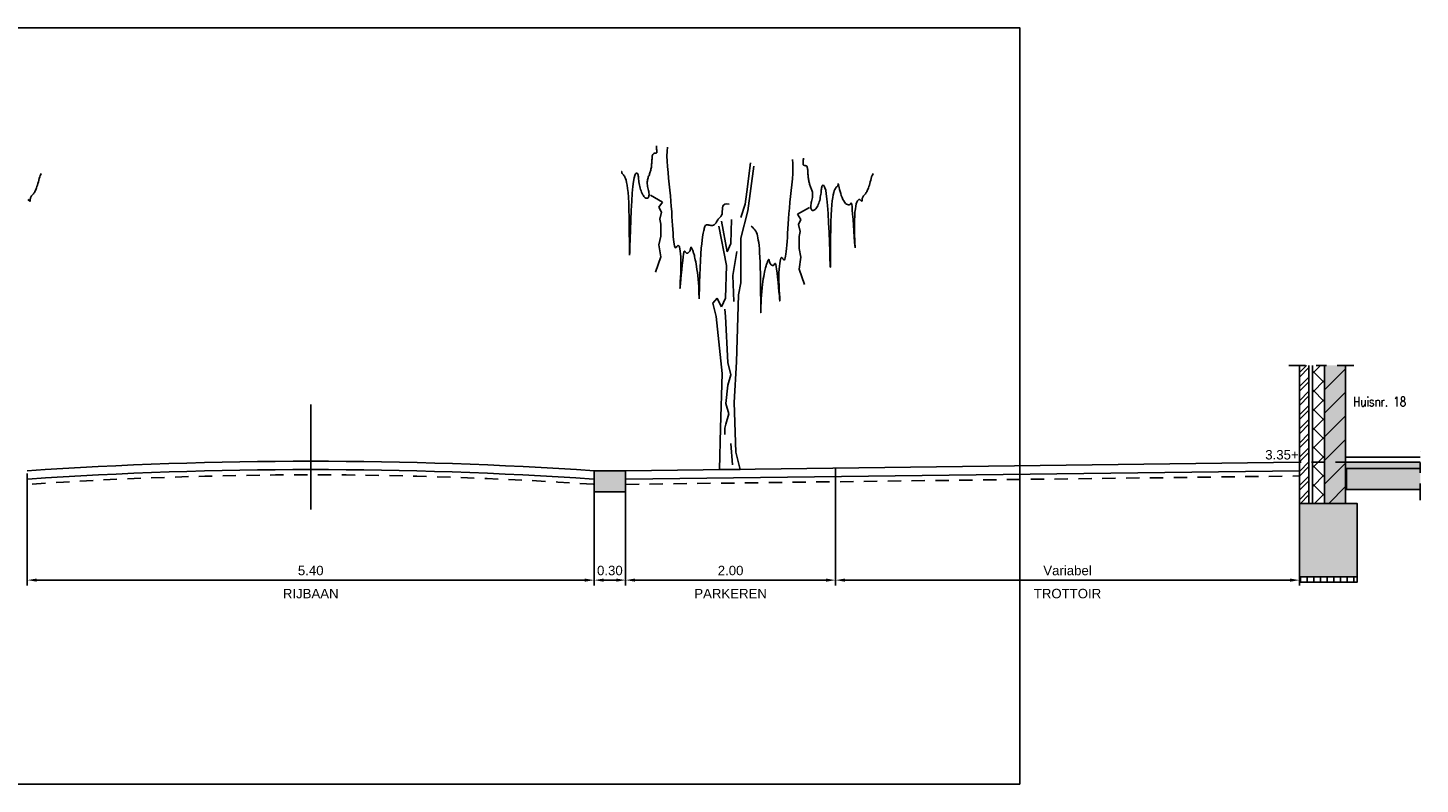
# Model space of a CAD drawing. Header units: metres. Extents: x 140889 to 142041, y 457117 to 459235.
# Tile 36 of 38: x 141902 to 141915, y 457273 to 457280. Entities that reach past the tile are written whole.
import ezdxf
from ezdxf.enums import TextEntityAlignment as Align

# ---------------------------------------------------------------- set-up
doc = ezdxf.new("R2010")
doc.units = ezdxf.units.M
doc.linetypes.add('CENTER', pattern=[50.8, 31.75, -6.35, 6.35, -6.35])
doc.linetypes.add('DASHED', pattern=[19.05, 12.7, -6.35])
doc.layers.get('0').update_dxf_attribs({"color": 251, "linetype": 'CONTINUOUS'})
doc.layers.get('DEFPOINTS').update_dxf_attribs({"color": 251, "linetype": 'CONTINUOUS'})
for name, color, linetype in [('1-ONTWERP-NIEUW', 142, 'CONTINUOUS'), ('1.4-MAATVOERING_TEKST-18', 251, 'CONTINUOUS'), ('7-DWARSPROF', 251, 'CENTER')]:
    doc.layers.add(name, color=color, linetype=linetype)
doc.styles.add('18_100', font='romans.shx', dxfattribs={"width": 0.8, "height": 0.18})
doc.styles.add('TXT_Copier', font='arial.ttf')
doc.dimstyles.new('18DIM200', dxfattribs={"dimscale": 0.2, "dimtxt": 1.8, "dimasz": 1.8, "dimexe": 1, "dimexo": 0.5, "dimgap": 0.9, "dimtad": 1, "dimzin": 0, "dimdsep": 46, "dimtxsty": 'TXT_Copier', "dimcen": 0, "dimclrd": 1, "dimclre": 253, "dimclrt": 7, "dimadec": 0, "dimazin": 0, "dimtfac": 1, "dimtofl": 0, "dimtmove": 0, "dimatfit": 3, "dimfxl": 1, "dimtolj": 1, "dimtzin": 0, "dimarcsym": 0})

# ---------------------------------------------------------------- blocks, each defined once
blk = doc.blocks.new('*D18')
at = {"layer": '1.4-MAATVOERING_TEKST-18', "color": 253, "lineweight": -2, "transparency": 16777216}
for p, q in [((141901.929, 457276.051), (141901.929, 457274.984)), ((141907.329, 457276.051), (141907.329, 457274.984))]:
    blk.add_line(p, q, dxfattribs=at)
at = {"layer": '1.4-MAATVOERING_TEKST-18', "color": 252, "lineweight": -2, "transparency": 16777216}
blk.add_line((141902.019, 457275.034), (141907.239, 457275.034), dxfattribs=at)
at = {"layer": '1.4-MAATVOERING_TEKST-18', "color": 252, "transparency": 16777216}
for points in [[(141902.019, 457275.049), (141902.019, 457275.019), (141901.929, 457275.034)], [(141907.239, 457275.049), (141907.239, 457275.019), (141907.329, 457275.034)]]:
    blk.add_solid(points, dxfattribs=at)
at = {"layer": 'DEFPOINTS', "color": 0, "transparency": 16777216}
for p in [(141901.929, 457276.076), (141907.329, 457276.076), (141907.329, 457275.034)]:
    blk.add_point(p, dxfattribs=at)
at = {"layer": '1.4-MAATVOERING_TEKST-18', "color": 252, "transparency": 16777216, "insert": (141904.629, 457275.125), "char_height": 0.09, "attachment_point": 5, "style": 'TXT_Copier'}
blk.add_mtext('\\A1;5.40', dxfattribs=at)
blk = doc.blocks.new('*D19')
at = {"layer": '1.4-MAATVOERING_TEKST-18', "color": 253, "lineweight": -2, "transparency": 16777216}
for p, q in [((141907.629, 457276.051), (141907.629, 457274.984)), ((141909.629, 457276.076), (141909.629, 457274.984))]:
    blk.add_line(p, q, dxfattribs=at)
at = {"layer": '1.4-MAATVOERING_TEKST-18', "color": 252, "lineweight": -2, "transparency": 16777216}
blk.add_line((141907.719, 457275.034), (141909.539, 457275.034), dxfattribs=at)
at = {"layer": '1.4-MAATVOERING_TEKST-18', "color": 252, "transparency": 16777216}
for points in [[(141907.719, 457275.049), (141907.719, 457275.019), (141907.629, 457275.034)], [(141909.539, 457275.049), (141909.539, 457275.019), (141909.629, 457275.034)]]:
    blk.add_solid(points, dxfattribs=at)
at = {"layer": 'DEFPOINTS', "color": 0, "transparency": 16777216}
for p in [(141909.629, 457276.101), (141907.629, 457276.076), (141909.629, 457275.034)]:
    blk.add_point(p, dxfattribs=at)
at = {"layer": '1.4-MAATVOERING_TEKST-18', "color": 252, "transparency": 16777216, "insert": (141908.629, 457275.125), "char_height": 0.09, "attachment_point": 5, "style": 'TXT_Copier'}
blk.add_mtext('\\A1;2.00', dxfattribs=at)
blk = doc.blocks.new('*D20')
at = {"layer": '1.4-MAATVOERING_TEKST-18', "color": 253, "lineweight": -2, "transparency": 16777216}
for p, q in [((141914.049, 457276.131), (141914.049, 457274.984)), ((141909.629, 457276.076), (141909.629, 457274.984))]:
    blk.add_line(p, q, dxfattribs=at)
at = {"layer": '1.4-MAATVOERING_TEKST-18', "color": 252, "lineweight": -2, "transparency": 16777216}
blk.add_line((141909.719, 457275.034), (141913.959, 457275.034), dxfattribs=at)
at = {"layer": '1.4-MAATVOERING_TEKST-18', "color": 252, "transparency": 16777216}
for points in [[(141909.719, 457275.049), (141909.719, 457275.019), (141909.629, 457275.034)], [(141913.959, 457275.049), (141913.959, 457275.019), (141914.049, 457275.034)]]:
    blk.add_solid(points, dxfattribs=at)
at = {"layer": 'DEFPOINTS', "color": 0, "transparency": 16777216}
for p in [(141909.629, 457276.101), (141914.049, 457276.156), (141914.049, 457275.034)]:
    blk.add_point(p, dxfattribs=at)
at = {"layer": '1.4-MAATVOERING_TEKST-18', "color": 252, "transparency": 16777216, "insert": (141911.839, 457275.125), "char_height": 0.09, "attachment_point": 5, "style": 'TXT_Copier'}
blk.add_mtext('\\A1;Variabel', dxfattribs=at)
blk = doc.blocks.new('*D22')
at = {"layer": '1.4-MAATVOERING_TEKST-18', "color": 253, "lineweight": -2, "transparency": 16777216}
for p, q in [((141907.329, 457276.051), (141907.329, 457274.984)), ((141907.629, 457276.051), (141907.629, 457274.984))]:
    blk.add_line(p, q, dxfattribs=at)
at = {"layer": '1.4-MAATVOERING_TEKST-18', "color": 252, "lineweight": -2, "transparency": 16777216}
blk.add_line((141907.419, 457275.034), (141907.539, 457275.034), dxfattribs=at)
at = {"layer": '1.4-MAATVOERING_TEKST-18', "color": 252, "transparency": 16777216}
for points in [[(141907.419, 457275.049), (141907.419, 457275.019), (141907.329, 457275.034)], [(141907.539, 457275.049), (141907.539, 457275.019), (141907.629, 457275.034)]]:
    blk.add_solid(points, dxfattribs=at)
at = {"layer": 'DEFPOINTS', "color": 0, "transparency": 16777216}
for p in [(141907.329, 457276.076), (141907.629, 457276.076), (141907.629, 457275.034)]:
    blk.add_point(p, dxfattribs=at)
at = {"layer": '1.4-MAATVOERING_TEKST-18', "color": 252, "transparency": 16777216, "insert": (141907.479, 457275.125), "char_height": 0.09, "attachment_point": 5, "style": 'TXT_Copier'}
blk.add_mtext('\\A1;0.30', dxfattribs=at)

msp = doc.modelspace()

# ---------------------------------------------------------------- hatches: boundary and pattern name
h = msp.add_hatch()
h.set_pattern_fill('ANSI32', color=251, scale=0.01, style=0)
h.set_pattern_definition([(45, (1066.23261, 2222.65161), (-0.067351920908, 0.067351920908), []), (45, (1066.27751, 2222.65161), (-0.067351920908, 0.067351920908), [])])
h.paths.add_polyline_path([(141914.139, 457277.079), (141914.049, 457277.079), (141914.049, 457275.764), (141914.139, 457275.764)])
h = msp.add_hatch()
h.set_pattern_fill('ANSI37', color=251, scale=0.04, angle=90, style=0)
h.set_pattern_definition([(135, (1066.23261, 2222.65161), (-0.08980256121, -0.08980256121), []), (225, (1066.23261, 2222.65161), (0.08980256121, -0.08980256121), [])])
h.paths.add_polyline_path([(141914.288, 457277.079), (141914.173, 457277.079), (141914.173, 457275.764), (141914.288, 457275.764)])
for points in [[(141914.488, 457277.079), (141914.288, 457277.079), (141914.288, 457275.764), (141914.488, 457275.764)], [(141914.598, 457275.764), (141914.048, 457275.764), (141914.048, 457275.064), (141914.598, 457275.064)]]:
    msp.add_hatch(color=254).paths.add_polyline_path(points)
h = msp.add_hatch()
h.set_pattern_fill('ANSI31', color=251, scale=0.05, style=0)
h.set_pattern_definition([(45, (1066.23261, 2222.65161), (-0.112253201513, 0.112253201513), [])])
h.paths.add_polyline_path([(141914.488, 457277.079), (141914.288, 457277.079), (141914.288, 457275.764), (141914.488, 457275.764)])
h = msp.add_hatch(color=254)
h.paths.add_polyline_path([(141915.199, 457276.156), (141914.488, 457276.156), (141914.488, 457276.096), (141915.199, 457276.096)])
h.paths.add_polyline_path([(141915.199, 457276.096), (141914.498, 457276.096), (141914.498, 457275.896), (141915.199, 457275.896)])
h = msp.add_hatch()
h.set_pattern_fill('ANSI31', color=251, scale=0.02, angle=45, style=0)
h.set_pattern_definition([(90, (1066.23261, 2222.65161), (-0.0635, 7e-18), [])])
h.paths.add_polyline_path([(141914.598, 457275.014), (141914.598, 457275.064), (141914.048, 457275.064), (141914.048, 457275.014)])
at = {"layer": '1-ONTWERP-NIEUW', "ltscale": 0.25}
msp.add_hatch(color=254, dxfattribs=at).paths.add_polyline_path([(141907.329, 457275.876), (141907.629, 457275.876), (141907.629, 457276.076), (141907.329, 457276.076)])

# ---------------------------------------------------------------- linework, layer by layer
at = {"linetype": 'CENTER', "ltscale": 0.005}
for p, q in [((141913.949, 457277.079), (141914.588, 457277.079)), ((141915.199, 457275.796), (141915.199, 457276.256))]:
    msp.add_line(p, q, dxfattribs=at)
at = {"color": 251}
for p, q in [((141914.049, 457277.079), (141914.049, 457275.764)), ((141914.139, 457277.079), (141914.139, 457275.764)), ((141914.173, 457277.079), (141914.173, 457275.764)), ((141914.288, 457277.079), (141914.288, 457275.764)), ((141914.488, 457277.079), (141914.488, 457275.764)), ((141914.488, 457276.206), (141915.199, 457276.206)), ((141914.488, 457276.156), (141915.199, 457276.156)), ((141914.488, 457276.096), (141915.199, 457276.096))]:
    msp.add_line(p, q, dxfattribs=at)
at = {"color": 251, "linetype": 'DASHED', "ltscale": 0.01}
msp.add_line((141915.199, 457276.156), (141914.049, 457276.156), dxfattribs=at)
at = {"color": 251}
msp.add_lwpolyline([(141914.498, 457276.096), (141914.498, 457275.896), (141915.199, 457275.896)], dxfattribs=at)
for points in [[(141914.048, 457275.064), (141914.598, 457275.064), (141914.598, 457275.764), (141914.048, 457275.764)], [(141914.048, 457275.064), (141914.598, 457275.064), (141914.598, 457275.014), (141914.048, 457275.014)]]:
    msp.add_lwpolyline(points, close=True, dxfattribs=at)
at = {"layer": '1-ONTWERP-NIEUW', "color": 251, "ltscale": 0.25}
for p, q in [((141907.922, 457279.169), (141907.922, 457279.161)), ((141907.922, 457279.161), (141907.923, 457279.149)), ((141907.923, 457279.149), (141907.924, 457279.138)), ((141907.924, 457279.138), (141907.925, 457279.128)), ((141908.024, 457279.118), (141908.028, 457279.157)), ((141907.877, 457278.996), (141907.876, 457278.986)), ((141907.878, 457279.006), (141907.877, 457278.996)), ((141907.879, 457279.017), (141907.878, 457279.006)), ((141907.88, 457279.027), (141907.879, 457279.017)), ((141907.881, 457279.047), (141907.88, 457279.037)), ((141907.88, 457279.037), (141907.88, 457279.027)), ((141907.882, 457279.065), (141907.881, 457279.056)), ((141907.881, 457279.056), (141907.881, 457279.047)), ((141907.883, 457279.074), (141907.882, 457279.065)), ((141907.885, 457279.081), (141907.883, 457279.074)), ((141907.887, 457279.087), (141907.885, 457279.081)), ((141907.891, 457279.092), (141907.887, 457279.087)), ((141907.895, 457279.095), (141907.891, 457279.092)), ((141907.899, 457279.097), (141907.895, 457279.095)), ((141907.904, 457279.099), (141907.899, 457279.097)), ((141907.909, 457279.1), (141907.904, 457279.099)), ((141907.914, 457279.1), (141907.909, 457279.1)), ((141907.918, 457279.101), (141907.914, 457279.1)), ((141907.922, 457279.103), (141907.918, 457279.101)), ((141907.925, 457279.105), (141907.922, 457279.103)), ((141907.925, 457279.128), (141907.926, 457279.121)), ((141907.926, 457279.109), (141907.925, 457279.105)), ((141907.926, 457279.121), (141907.926, 457279.114)), ((141907.926, 457279.114), (141907.926, 457279.109)), ((141908.022, 457279.073), (141908.024, 457279.118)), ((141908.024, 457279.024), (141908.022, 457279.073)), ((141908.028, 457278.972), (141908.024, 457279.024)), ((141908.818, 457279.008), (141908.785, 457278.731)), ((141909.32, 457279.012), (141909.319, 457279.004)), ((141909.319, 457279.004), (141909.319, 457278.997)), ((141909.319, 457278.997), (141909.319, 457278.992)), ((141909.321, 457279.021), (141909.32, 457279.012)), ((141909.322, 457279.032), (141909.321, 457279.021)), ((141909.323, 457279.044), (141909.322, 457279.032)), ((141909.323, 457279.052), (141909.323, 457279.044)), ((141907.591, 457278.926), (141907.59, 457278.926)), ((141907.592, 457278.925), (141907.591, 457278.926)), ((141907.592, 457278.921), (141907.592, 457278.925)), ((141907.593, 457278.916), (141907.592, 457278.921)), ((141907.594, 457278.912), (141907.593, 457278.916)), ((141907.596, 457278.907), (141907.594, 457278.912)), ((141907.598, 457278.903), (141907.596, 457278.907)), ((141907.601, 457278.9), (141907.598, 457278.903)), ((141907.605, 457278.897), (141907.601, 457278.9)), ((141907.609, 457278.893), (141907.605, 457278.897)), ((141907.613, 457278.888), (141907.609, 457278.893)), ((141907.618, 457278.88), (141907.613, 457278.888)), ((141907.623, 457278.871), (141907.618, 457278.88)), ((141907.628, 457278.858), (141907.623, 457278.871)), ((141907.711, 457278.864), (141907.704, 457278.83)), ((141907.717, 457278.888), (141907.711, 457278.864)), ((141907.724, 457278.903), (141907.717, 457278.888)), ((141907.73, 457278.91), (141907.724, 457278.903)), ((141907.735, 457278.912), (141907.73, 457278.91)), ((141907.74, 457278.91), (141907.735, 457278.912)), ((141907.743, 457278.906), (141907.74, 457278.91)), ((141907.746, 457278.9), (141907.743, 457278.906)), ((141907.748, 457278.893), (141907.746, 457278.9)), ((141907.75, 457278.885), (141907.748, 457278.893)), ((141907.751, 457278.875), (141907.75, 457278.885)), ((141907.752, 457278.864), (141907.751, 457278.875)), ((141907.753, 457278.852), (141907.752, 457278.864)), ((141907.845, 457278.872), (141907.843, 457278.864)), ((141907.848, 457278.88), (141907.845, 457278.872)), ((141907.852, 457278.888), (141907.848, 457278.88)), ((141907.855, 457278.896), (141907.852, 457278.888)), ((141907.857, 457278.905), (141907.855, 457278.896)), ((141907.86, 457278.913), (141907.857, 457278.905)), ((141907.863, 457278.921), (141907.86, 457278.913)), ((141907.866, 457278.93), (141907.863, 457278.921)), ((141907.868, 457278.939), (141907.866, 457278.93)), ((141907.87, 457278.948), (141907.868, 457278.939)), ((141907.872, 457278.957), (141907.87, 457278.948)), ((141907.874, 457278.967), (141907.872, 457278.957)), ((141907.875, 457278.976), (141907.874, 457278.967)), ((141907.876, 457278.986), (141907.875, 457278.976)), ((141908.033, 457278.917), (141908.028, 457278.972)), ((141908.039, 457278.861), (141908.033, 457278.917)), ((141908.794, 457278.551), (141908.851, 457278.975)), ((141909.319, 457278.992), (141909.321, 457278.989)), ((141909.321, 457278.989), (141909.323, 457278.986)), ((141909.323, 457278.986), (141909.327, 457278.985)), ((141909.327, 457278.985), (141909.331, 457278.984)), ((141909.331, 457278.984), (141909.336, 457278.983)), ((141909.336, 457278.983), (141909.341, 457278.982)), ((141909.341, 457278.982), (141909.346, 457278.981)), ((141909.346, 457278.981), (141909.351, 457278.979)), ((141909.351, 457278.979), (141909.355, 457278.975)), ((141909.355, 457278.975), (141909.358, 457278.97)), ((141909.358, 457278.97), (141909.36, 457278.964)), ((141909.36, 457278.964), (141909.362, 457278.957)), ((141909.362, 457278.957), (141909.363, 457278.949)), ((141909.363, 457278.949), (141909.364, 457278.94)), ((141909.364, 457278.94), (141909.365, 457278.93)), ((141909.365, 457278.93), (141909.365, 457278.92)), ((141909.365, 457278.92), (141909.366, 457278.91)), ((141909.366, 457278.91), (141909.366, 457278.9)), ((141909.366, 457278.9), (141909.367, 457278.89)), ((141909.367, 457278.89), (141909.368, 457278.88)), ((141909.368, 457278.88), (141909.369, 457278.87)), ((141909.369, 457278.87), (141909.37, 457278.86)), ((141909.968, 457278.859), (141909.973, 457278.874)), ((141909.973, 457278.874), (141909.978, 457278.887)), ((141909.978, 457278.887), (141909.983, 457278.898)), ((141909.983, 457278.898), (141909.988, 457278.907)), ((141907.633, 457278.842), (141907.628, 457278.858)), ((141907.638, 457278.822), (141907.633, 457278.842)), ((141907.643, 457278.796), (141907.638, 457278.822)), ((141907.648, 457278.764), (141907.643, 457278.796)), ((141907.652, 457278.726), (141907.648, 457278.764)), ((141907.698, 457278.782), (141907.692, 457278.72)), ((141907.704, 457278.83), (141907.698, 457278.782)), ((141907.755, 457278.839), (141907.753, 457278.852)), ((141907.756, 457278.826), (141907.755, 457278.839)), ((141907.758, 457278.811), (141907.756, 457278.826)), ((141907.761, 457278.797), (141907.758, 457278.811)), ((141907.764, 457278.782), (141907.761, 457278.797)), ((141907.767, 457278.768), (141907.764, 457278.782)), ((141907.771, 457278.754), (141907.767, 457278.768)), ((141907.776, 457278.74), (141907.771, 457278.754)), ((141907.78, 457278.728), (141907.776, 457278.74)), ((141907.835, 457278.828), (141907.834, 457278.817)), ((141907.834, 457278.817), (141907.835, 457278.807)), ((141907.836, 457278.837), (141907.835, 457278.828)), ((141907.835, 457278.807), (141907.836, 457278.795)), ((141907.838, 457278.846), (141907.836, 457278.837)), ((141907.836, 457278.795), (141907.839, 457278.783)), ((141907.84, 457278.855), (141907.838, 457278.846)), ((141907.839, 457278.783), (141907.841, 457278.77)), ((141907.843, 457278.864), (141907.84, 457278.855)), ((141907.841, 457278.77), (141907.844, 457278.758)), ((141907.844, 457278.758), (141907.847, 457278.746)), ((141907.847, 457278.746), (141907.85, 457278.734)), ((141907.85, 457278.734), (141907.851, 457278.722)), ((141908.045, 457278.805), (141908.039, 457278.861)), ((141908.051, 457278.749), (141908.045, 457278.805)), ((141908.056, 457278.695), (141908.051, 457278.749)), ((141909.37, 457278.86), (141909.372, 457278.85)), ((141909.372, 457278.85), (141909.373, 457278.84)), ((141909.373, 457278.84), (141909.375, 457278.831)), ((141909.375, 457278.831), (141909.377, 457278.822)), ((141909.377, 457278.822), (141909.38, 457278.813)), ((141909.38, 457278.813), (141909.382, 457278.805)), ((141909.382, 457278.805), (141909.385, 457278.796)), ((141909.385, 457278.796), (141909.388, 457278.788)), ((141909.388, 457278.788), (141909.391, 457278.78)), ((141909.391, 457278.78), (141909.394, 457278.771)), ((141909.394, 457278.771), (141909.397, 457278.763)), ((141909.397, 457278.763), (141909.4, 457278.755)), ((141909.4, 457278.755), (141909.403, 457278.747)), ((141909.403, 457278.747), (141909.406, 457278.738)), ((141909.406, 457278.738), (141909.408, 457278.73)), ((141909.491, 457278.722), (141909.492, 457278.735)), ((141909.492, 457278.735), (141909.493, 457278.747)), ((141909.493, 457278.747), (141909.494, 457278.758)), ((141909.494, 457278.758), (141909.496, 457278.768)), ((141909.496, 457278.768), (141909.497, 457278.776)), ((141909.497, 457278.776), (141909.499, 457278.784)), ((141909.499, 457278.784), (141909.502, 457278.789)), ((141909.502, 457278.789), (141909.506, 457278.793)), ((141909.506, 457278.793), (141909.51, 457278.795)), ((141909.51, 457278.795), (141909.516, 457278.793)), ((141909.516, 457278.793), (141909.522, 457278.786)), ((141909.522, 457278.786), (141909.528, 457278.771)), ((141909.528, 457278.771), (141909.535, 457278.748)), ((141909.535, 457278.748), (141909.541, 457278.713)), ((141909.612, 457278.725), (141909.617, 457278.741)), ((141909.617, 457278.741), (141909.622, 457278.754)), ((141909.622, 457278.754), (141909.627, 457278.764)), ((141909.627, 457278.764), (141909.632, 457278.771)), ((141909.632, 457278.771), (141909.636, 457278.776)), ((141909.636, 457278.776), (141909.641, 457278.78)), ((141909.641, 457278.78), (141909.644, 457278.783)), ((141909.644, 457278.783), (141909.647, 457278.787)), ((141909.647, 457278.787), (141909.65, 457278.79)), ((141909.65, 457278.79), (141909.651, 457278.795)), ((141909.651, 457278.795), (141909.653, 457278.8)), ((141909.653, 457278.804), (141909.654, 457278.808)), ((141909.653, 457278.8), (141909.653, 457278.804)), ((141909.654, 457278.808), (141909.654, 457278.81)), ((141909.654, 457278.81), (141909.655, 457278.809)), ((141909.655, 457278.809), (141909.656, 457278.806)), ((141909.656, 457278.806), (141909.658, 457278.799)), ((141909.658, 457278.799), (141909.66, 457278.787)), ((141909.66, 457278.787), (141909.663, 457278.773)), ((141909.663, 457278.773), (141909.667, 457278.755)), ((141909.667, 457278.755), (141909.672, 457278.736)), ((141909.672, 457278.736), (141909.678, 457278.716)), ((141909.922, 457278.726), (141909.926, 457278.733)), ((141909.926, 457278.733), (141909.931, 457278.741)), ((141909.931, 457278.741), (141909.935, 457278.75)), ((141909.935, 457278.75), (141909.939, 457278.759)), ((141909.939, 457278.759), (141909.943, 457278.77)), ((141909.943, 457278.77), (141909.947, 457278.782)), ((141909.947, 457278.782), (141909.951, 457278.796)), ((141909.951, 457278.796), (141909.956, 457278.811)), ((141909.956, 457278.811), (141909.96, 457278.827)), ((141909.96, 457278.827), (141909.964, 457278.843)), ((141909.964, 457278.843), (141909.968, 457278.859)), ((141907.655, 457278.68), (141907.652, 457278.726)), ((141907.659, 457278.625), (141907.655, 457278.68)), ((141907.661, 457278.562), (141907.659, 457278.625)), ((141907.687, 457278.642), (141907.682, 457278.554)), ((141907.692, 457278.72), (141907.687, 457278.642)), ((141907.786, 457278.716), (141907.78, 457278.728)), ((141907.792, 457278.705), (141907.786, 457278.716)), ((141907.798, 457278.696), (141907.792, 457278.705)), ((141907.804, 457278.688), (141907.798, 457278.696)), ((141907.81, 457278.681), (141907.804, 457278.688)), ((141907.816, 457278.676), (141907.81, 457278.681)), ((141907.822, 457278.673), (141907.816, 457278.676)), ((141907.828, 457278.671), (141907.822, 457278.673)), ((141907.833, 457278.671), (141907.828, 457278.671)), ((141907.838, 457278.672), (141907.833, 457278.671)), ((141907.843, 457278.675), (141907.838, 457278.672)), ((141907.846, 457278.68), (141907.843, 457278.675)), ((141907.849, 457278.686), (141907.846, 457278.68)), ((141907.851, 457278.693), (141907.849, 457278.686)), ((141907.851, 457278.722), (141907.853, 457278.711)), ((141907.852, 457278.702), (141907.851, 457278.693)), ((141907.853, 457278.711), (141907.852, 457278.702)), ((141907.865, 457278.7), (141907.979, 457278.635)), ((141907.979, 457278.635), (141907.946, 457278.586)), ((141908.061, 457278.643), (141908.056, 457278.695)), ((141908.064, 457278.592), (141908.061, 457278.643)), ((141908.562, 457278.606), (141908.556, 457278.594)), ((141908.574, 457278.615), (141908.562, 457278.606)), ((141908.59, 457278.619), (141908.574, 457278.615)), ((141908.614, 457278.616), (141908.59, 457278.619)), ((141908.769, 457278.616), (141908.728, 457278.486)), ((141908.785, 457278.731), (141908.769, 457278.616)), ((141909.394, 457278.605), (141909.393, 457278.595)), ((141909.396, 457278.617), (141909.394, 457278.605)), ((141909.398, 457278.629), (141909.396, 457278.617)), ((141909.401, 457278.641), (141909.398, 457278.629)), ((141909.404, 457278.654), (141909.401, 457278.641)), ((141909.407, 457278.666), (141909.404, 457278.654)), ((141909.409, 457278.678), (141909.407, 457278.666)), ((141909.408, 457278.73), (141909.41, 457278.72)), ((141909.411, 457278.69), (141909.409, 457278.678)), ((141909.41, 457278.72), (141909.411, 457278.711)), ((141909.411, 457278.711), (141909.411, 457278.701)), ((141909.411, 457278.701), (141909.411, 457278.69)), ((141909.454, 457278.589), (141909.46, 457278.599)), ((141909.46, 457278.599), (141909.465, 457278.611)), ((141909.465, 457278.611), (141909.47, 457278.624)), ((141909.47, 457278.624), (141909.474, 457278.637)), ((141909.474, 457278.637), (141909.478, 457278.651)), ((141909.478, 457278.651), (141909.481, 457278.666)), ((141909.481, 457278.666), (141909.484, 457278.68)), ((141909.484, 457278.68), (141909.487, 457278.695)), ((141909.487, 457278.695), (141909.489, 457278.709)), ((141909.489, 457278.709), (141909.491, 457278.722)), ((141909.541, 457278.713), (141909.547, 457278.665)), ((141909.547, 457278.665), (141909.553, 457278.603)), ((141909.553, 457278.603), (141909.559, 457278.525)), ((141909.59, 457278.563), (141909.594, 457278.609)), ((141909.594, 457278.609), (141909.598, 457278.647)), ((141909.598, 457278.647), (141909.602, 457278.679)), ((141909.602, 457278.679), (141909.607, 457278.705)), ((141909.607, 457278.705), (141909.612, 457278.725)), ((141909.678, 457278.716), (141909.684, 457278.696)), ((141909.684, 457278.696), (141909.691, 457278.677)), ((141909.691, 457278.677), (141909.699, 457278.66)), ((141909.699, 457278.66), (141909.707, 457278.645)), ((141909.707, 457278.645), (141909.716, 457278.632)), ((141909.716, 457278.632), (141909.725, 457278.622)), ((141909.725, 457278.622), (141909.734, 457278.615)), ((141909.734, 457278.615), (141909.743, 457278.61)), ((141909.743, 457278.61), (141909.752, 457278.608)), ((141909.752, 457278.608), (141909.759, 457278.608)), ((141909.759, 457278.608), (141909.765, 457278.611)), ((141909.765, 457278.611), (141909.77, 457278.616)), ((141909.77, 457278.616), (141909.774, 457278.622)), ((141909.774, 457278.622), (141909.777, 457278.626)), ((141909.777, 457278.626), (141909.779, 457278.627)), ((141909.779, 457278.627), (141909.781, 457278.623)), ((141909.781, 457278.623), (141909.783, 457278.612)), ((141909.783, 457278.612), (141909.786, 457278.593)), ((141909.822, 457278.596), (141909.827, 457278.617)), ((141909.827, 457278.617), (141909.833, 457278.634)), ((141909.833, 457278.634), (141909.838, 457278.646)), ((141909.838, 457278.646), (141909.844, 457278.654)), ((141909.844, 457278.654), (141909.85, 457278.659)), ((141909.85, 457278.659), (141909.855, 457278.66)), ((141909.855, 457278.66), (141909.86, 457278.658)), ((141909.86, 457278.658), (141909.865, 457278.655)), ((141909.865, 457278.655), (141909.869, 457278.651)), ((141909.869, 457278.651), (141909.872, 457278.646)), ((141909.872, 457278.646), (141909.876, 457278.643)), ((141909.876, 457278.643), (141909.878, 457278.641)), ((141909.878, 457278.641), (141909.88, 457278.641)), ((141909.88, 457278.641), (141909.881, 457278.643)), ((141909.881, 457278.643), (141909.882, 457278.646)), ((141909.882, 457278.651), (141909.883, 457278.657)), ((141909.882, 457278.646), (141909.882, 457278.651)), ((141909.883, 457278.663), (141909.884, 457278.67)), ((141909.883, 457278.657), (141909.883, 457278.663)), ((141909.884, 457278.67), (141909.886, 457278.676)), ((141909.886, 457278.676), (141909.889, 457278.682)), ((141909.889, 457278.682), (141909.892, 457278.688)), ((141909.892, 457278.688), (141909.895, 457278.693)), ((141909.895, 457278.693), (141909.899, 457278.698)), ((141909.899, 457278.698), (141909.904, 457278.703)), ((141909.904, 457278.703), (141909.908, 457278.708)), ((141909.908, 457278.708), (141909.913, 457278.714)), ((141909.913, 457278.714), (141909.917, 457278.72)), ((141909.917, 457278.72), (141909.922, 457278.726)), ((141907.663, 457278.49), (141907.661, 457278.562)), ((141907.664, 457278.412), (141907.663, 457278.49)), ((141907.682, 457278.554), (141907.678, 457278.461)), ((141907.946, 457278.586), (141907.971, 457278.538)), ((141907.971, 457278.538), (141907.954, 457278.472)), ((141907.954, 457278.472), (141907.963, 457278.423)), ((141908.068, 457278.544), (141908.064, 457278.592)), ((141908.07, 457278.497), (141908.068, 457278.544)), ((141908.073, 457278.454), (141908.07, 457278.497)), ((141908.512, 457278.472), (141908.507, 457278.465)), ((141908.518, 457278.479), (141908.512, 457278.472)), ((141908.524, 457278.485), (141908.518, 457278.479)), ((141908.53, 457278.49), (141908.524, 457278.485)), ((141908.535, 457278.496), (141908.53, 457278.49)), ((141908.54, 457278.503), (141908.535, 457278.496)), ((141908.544, 457278.511), (141908.54, 457278.503)), ((141908.548, 457278.52), (141908.544, 457278.511)), ((141908.55, 457278.532), (141908.548, 457278.52)), ((141908.551, 457278.563), (141908.55, 457278.547)), ((141908.55, 457278.547), (141908.55, 457278.532)), ((141908.552, 457278.579), (141908.551, 457278.563)), ((141908.556, 457278.594), (141908.552, 457278.579)), ((141908.63, 457278.241), (141908.639, 457278.47)), ((141908.728, 457278.29), (141908.794, 457278.551)), ((141909.381, 457278.584), (141909.266, 457278.519)), ((141909.266, 457278.519), (141909.299, 457278.47)), ((141909.299, 457278.47), (141909.275, 457278.421)), ((141909.393, 457278.595), (141909.393, 457278.585)), ((141909.393, 457278.585), (141909.394, 457278.576)), ((141909.394, 457278.576), (141909.396, 457278.569)), ((141909.396, 457278.569), (141909.399, 457278.563)), ((141909.399, 457278.563), (141909.403, 457278.558)), ((141909.403, 457278.558), (141909.407, 457278.555)), ((141909.407, 457278.555), (141909.412, 457278.554)), ((141909.412, 457278.554), (141909.417, 457278.554)), ((141909.417, 457278.554), (141909.423, 457278.556)), ((141909.423, 457278.556), (141909.429, 457278.559)), ((141909.429, 457278.559), (141909.435, 457278.565)), ((141909.435, 457278.565), (141909.442, 457278.571)), ((141909.442, 457278.571), (141909.448, 457278.579)), ((141909.448, 457278.579), (141909.454, 457278.589)), ((141909.559, 457278.525), (141909.563, 457278.437)), ((141909.584, 457278.445), (141909.587, 457278.509)), ((141909.587, 457278.509), (141909.59, 457278.563)), ((141909.786, 457278.593), (141909.788, 457278.562)), ((141909.788, 457278.562), (141909.792, 457278.52)), ((141909.792, 457278.52), (141909.796, 457278.468)), ((141909.796, 457278.468), (141909.8, 457278.413)), ((141909.81, 457278.462), (141909.812, 457278.503)), ((141909.812, 457278.503), (141909.814, 457278.539)), ((141909.814, 457278.539), (141909.818, 457278.57)), ((141909.818, 457278.57), (141909.822, 457278.596)), ((141907.664, 457278.335), (141907.664, 457278.412)), ((141907.665, 457278.263), (141907.664, 457278.335)), ((141907.675, 457278.369), (141907.672, 457278.284)), ((141907.678, 457278.461), (141907.675, 457278.369)), ((141907.963, 457278.423), (141907.963, 457278.309)), ((141908.076, 457278.413), (141908.073, 457278.454)), ((141908.078, 457278.374), (141908.076, 457278.413)), ((141908.081, 457278.339), (141908.078, 457278.374)), ((141908.083, 457278.308), (141908.081, 457278.339)), ((141908.368, 457278.338), (141908.365, 457278.321)), ((141908.371, 457278.352), (141908.368, 457278.338)), ((141908.374, 457278.364), (141908.371, 457278.352)), ((141908.376, 457278.374), (141908.374, 457278.364)), ((141908.378, 457278.384), (141908.376, 457278.374)), ((141908.38, 457278.393), (141908.378, 457278.384)), ((141908.383, 457278.401), (141908.38, 457278.393)), ((141908.386, 457278.407), (141908.383, 457278.401)), ((141908.389, 457278.413), (141908.386, 457278.407)), ((141908.394, 457278.416), (141908.389, 457278.413)), ((141908.399, 457278.418), (141908.394, 457278.416)), ((141908.406, 457278.418), (141908.399, 457278.418)), ((141908.414, 457278.417), (141908.406, 457278.418)), ((141908.422, 457278.415), (141908.414, 457278.417)), ((141908.431, 457278.413), (141908.422, 457278.415)), ((141908.44, 457278.411), (141908.431, 457278.413)), ((141908.449, 457278.41), (141908.44, 457278.411)), ((141908.458, 457278.411), (141908.449, 457278.41)), ((141908.466, 457278.413), (141908.458, 457278.411)), ((141908.473, 457278.417), (141908.466, 457278.413)), ((141908.48, 457278.423), (141908.473, 457278.417)), ((141908.486, 457278.43), (141908.48, 457278.423)), ((141908.491, 457278.438), (141908.486, 457278.43)), ((141908.496, 457278.447), (141908.491, 457278.438)), ((141908.502, 457278.456), (141908.496, 457278.447)), ((141908.507, 457278.465), (141908.502, 457278.456)), ((141908.59, 457278.029), (141908.516, 457278.404)), ((141908.541, 457278.453), (141908.598, 457278.16)), ((141909.275, 457278.421), (141909.291, 457278.355)), ((141909.291, 457278.355), (141909.283, 457278.307)), ((141909.563, 457278.437), (141909.567, 457278.344)), ((141909.567, 457278.344), (141909.571, 457278.252)), ((141909.582, 457278.296), (141909.583, 457278.373)), ((141909.583, 457278.373), (141909.584, 457278.445)), ((141909.8, 457278.413), (141909.804, 457278.356)), ((141909.804, 457278.356), (141909.808, 457278.302)), ((141909.81, 457278.416), (141909.81, 457278.462)), ((141909.81, 457278.367), (141909.81, 457278.416)), ((141909.811, 457278.32), (141909.81, 457278.367)), ((141907.665, 457278.202), (141907.665, 457278.263)), ((141907.665, 457278.156), (141907.665, 457278.202)), ((141907.669, 457278.212), (141907.668, 457278.158)), ((141907.672, 457278.284), (141907.669, 457278.212)), ((141907.963, 457278.309), (141907.946, 457278.228)), ((141907.946, 457278.228), (141907.963, 457278.113)), ((141908.086, 457278.279), (141908.083, 457278.308)), ((141908.089, 457278.255), (141908.086, 457278.279)), ((141908.092, 457278.235), (141908.089, 457278.255)), ((141908.096, 457278.219), (141908.092, 457278.235)), ((141908.099, 457278.207), (141908.096, 457278.219)), ((141908.103, 457278.2), (141908.099, 457278.207)), ((141908.106, 457278.199), (141908.103, 457278.2)), ((141908.11, 457278.201), (141908.106, 457278.199)), ((141908.114, 457278.205), (141908.11, 457278.201)), ((141908.118, 457278.211), (141908.114, 457278.205)), ((141908.122, 457278.217), (141908.118, 457278.211)), ((141908.126, 457278.222), (141908.122, 457278.217)), ((141908.13, 457278.224), (141908.126, 457278.222)), ((141908.134, 457278.222), (141908.13, 457278.224)), ((141908.138, 457278.216), (141908.134, 457278.222)), ((141908.142, 457278.204), (141908.138, 457278.216)), ((141908.145, 457278.188), (141908.142, 457278.204)), ((141908.25, 457278.202), (141908.249, 457278.198)), ((141908.251, 457278.205), (141908.25, 457278.202)), ((141908.252, 457278.206), (141908.251, 457278.205)), ((141908.254, 457278.205), (141908.252, 457278.206)), ((141908.256, 457278.202), (141908.254, 457278.205)), ((141908.258, 457278.198), (141908.256, 457278.202)), ((141908.354, 457278.237), (141908.35, 457278.194)), ((141908.357, 457278.271), (141908.354, 457278.237)), ((141908.361, 457278.299), (141908.357, 457278.271)), ((141908.365, 457278.321), (141908.361, 457278.299)), ((141908.598, 457278.16), (141908.63, 457278.241)), ((141908.728, 457277.866), (141908.728, 457278.29)), ((141909.283, 457278.307), (141909.283, 457278.192)), ((141909.571, 457278.252), (141909.574, 457278.167)), ((141909.581, 457278.218), (141909.582, 457278.296)), ((141909.581, 457278.147), (141909.581, 457278.218)), ((141909.808, 457278.302), (141909.811, 457278.256)), ((141909.813, 457278.276), (141909.811, 457278.32)), ((141909.811, 457278.256), (141909.814, 457278.221)), ((141909.814, 457278.239), (141909.813, 457278.276)), ((141909.815, 457278.212), (141909.814, 457278.239)), ((141909.814, 457278.221), (141909.816, 457278.201)), ((141909.816, 457278.198), (141909.815, 457278.212)), ((141909.816, 457278.201), (141909.816, 457278.198)), ((141907.666, 457278.13), (141907.665, 457278.156)), ((141907.668, 457278.158), (141907.666, 457278.13)), ((141907.666, 457278.13), (141907.666, 457278.13)), ((141907.963, 457278.113), (141907.914, 457277.967)), ((141908.149, 457278.167), (141908.145, 457278.188)), ((141908.152, 457278.141), (141908.149, 457278.167)), ((141908.154, 457278.112), (141908.152, 457278.141)), ((141908.155, 457278.078), (141908.154, 457278.112)), ((141908.156, 457278.04), (141908.155, 457278.078)), ((141908.173, 457278.078), (141908.168, 457278.035)), ((141908.177, 457278.113), (141908.173, 457278.078)), ((141908.181, 457278.139), (141908.177, 457278.113)), ((141908.185, 457278.155), (141908.181, 457278.139)), ((141908.188, 457278.164), (141908.185, 457278.155)), ((141908.191, 457278.167), (141908.188, 457278.164)), ((141908.194, 457278.166), (141908.191, 457278.167)), ((141908.197, 457278.162), (141908.194, 457278.166)), ((141908.201, 457278.156), (141908.197, 457278.162)), ((141908.205, 457278.152), (141908.201, 457278.156)), ((141908.209, 457278.148), (141908.205, 457278.152)), ((141908.214, 457278.147), (141908.209, 457278.148)), ((141908.218, 457278.148), (141908.214, 457278.147)), ((141908.223, 457278.149), (141908.218, 457278.148)), ((141908.228, 457278.153), (141908.223, 457278.149)), ((141908.232, 457278.157), (141908.228, 457278.153)), ((141908.236, 457278.162), (141908.232, 457278.157)), ((141908.24, 457278.168), (141908.236, 457278.162)), ((141908.243, 457278.174), (141908.24, 457278.168)), ((141908.245, 457278.181), (141908.243, 457278.174)), ((141908.246, 457278.187), (141908.245, 457278.181)), ((141908.248, 457278.193), (141908.246, 457278.187)), ((141908.249, 457278.198), (141908.248, 457278.193)), ((141908.261, 457278.193), (141908.258, 457278.198)), ((141908.263, 457278.186), (141908.261, 457278.193)), ((141908.266, 457278.18), (141908.263, 457278.186)), ((141908.268, 457278.172), (141908.266, 457278.18)), ((141908.271, 457278.165), (141908.268, 457278.172)), ((141908.274, 457278.158), (141908.271, 457278.165)), ((141908.276, 457278.151), (141908.274, 457278.158)), ((141908.278, 457278.143), (141908.276, 457278.151)), ((141908.281, 457278.135), (141908.278, 457278.143)), ((141908.284, 457278.125), (141908.281, 457278.135)), ((141908.286, 457278.113), (141908.284, 457278.125)), ((141908.289, 457278.1), (141908.286, 457278.113)), ((141908.293, 457278.084), (141908.289, 457278.1)), ((141908.297, 457278.065), (141908.293, 457278.084)), ((141908.343, 457278.078), (141908.34, 457278.009)), ((141908.346, 457278.141), (141908.343, 457278.078)), ((141908.35, 457278.194), (141908.346, 457278.141)), ((141908.688, 457278.163), (141908.652, 457277.934)), ((141909.283, 457278.192), (141909.299, 457278.111)), ((141909.299, 457278.111), (141909.283, 457277.997)), ((141909.574, 457278.167), (141909.576, 457278.095)), ((141909.576, 457278.095), (141909.578, 457278.042)), ((141909.58, 457278.039), (141909.581, 457278.085)), ((141909.581, 457278.085), (141909.581, 457278.147)), ((141908.152, 457277.915), (141908.154, 457277.956)), ((141908.154, 457277.956), (141908.155, 457277.999)), ((141908.155, 457277.999), (141908.156, 457278.04)), ((141908.159, 457277.941), (141908.155, 457277.896)), ((141908.164, 457277.989), (141908.159, 457277.941)), ((141908.168, 457278.035), (141908.164, 457277.989)), ((141908.301, 457278.043), (141908.297, 457278.065)), ((141908.305, 457278.02), (141908.301, 457278.043)), ((141908.309, 457277.993), (141908.305, 457278.02)), ((141908.313, 457277.965), (141908.309, 457277.993)), ((141908.317, 457277.934), (141908.313, 457277.965)), ((141908.337, 457277.937), (141908.334, 457277.868)), ((141908.34, 457278.009), (141908.337, 457277.937)), ((141908.582, 457277.719), (141908.59, 457278.029)), ((141909.283, 457277.997), (141909.332, 457277.85)), ((141909.578, 457278.042), (141909.579, 457278.013)), ((141909.579, 457278.013), (141909.58, 457278.013)), ((141909.58, 457278.013), (141909.58, 457278.039)), ((141908.149, 457277.828), (141908.147, 457277.812)), ((141908.147, 457277.81), (141908.148, 457277.822)), ((141908.147, 457277.812), (141908.147, 457277.81)), ((141908.148, 457277.822), (141908.149, 457277.845)), ((141908.149, 457277.845), (141908.15, 457277.877)), ((141908.152, 457277.858), (141908.149, 457277.828)), ((141908.15, 457277.877), (141908.152, 457277.915)), ((141908.155, 457277.896), (141908.152, 457277.858)), ((141908.32, 457277.901), (141908.317, 457277.934)), ((141908.323, 457277.866), (141908.32, 457277.901)), ((141908.325, 457277.83), (141908.323, 457277.866)), ((141908.327, 457277.794), (141908.325, 457277.83)), ((141908.332, 457277.806), (141908.33, 457277.754)), ((141908.334, 457277.868), (141908.332, 457277.806)), ((141908.652, 457277.934), (141908.661, 457277.687)), ((141908.704, 457277.752), (141908.728, 457277.866)), ((141908.328, 457277.761), (141908.327, 457277.794)), ((141908.329, 457277.732), (141908.328, 457277.761)), ((141908.33, 457277.754), (141908.329, 457277.719)), ((141908.329, 457277.714), (141908.329, 457277.732)), ((141908.329, 457277.719), (141908.329, 457277.714)), ((141908.459, 457277.671), (141908.5, 457277.719)), ((141908.492, 457277.546), (141908.459, 457277.671)), ((141908.5, 457277.719), (141908.525, 457277.671)), ((141908.525, 457277.671), (141908.541, 457277.638)), ((141908.541, 457277.638), (141908.582, 457277.719)), ((141908.684, 457277.113), (141908.704, 457277.752)), ((141908.549, 457277.002), (141908.492, 457277.546)), ((141908.573, 457277.615), (141908.582, 457277.546)), ((141908.582, 457277.546), (141908.603, 457277.106)), ((141908.603, 457277.106), (141908.632, 457276.989)), ((141908.663, 457276.725), (141908.684, 457277.113)), ((141908.533, 457276.48), (141908.549, 457277.002)), ((141908.603, 457276.891), (141908.583, 457276.715)), ((141908.632, 457276.989), (141908.603, 457276.891)), ((141908.583, 457276.715), (141908.613, 457276.617)), ((141908.613, 457276.617), (141908.583, 457276.519)), ((141908.679, 457276.252), (141908.663, 457276.725)), ((141908.525, 457276.089), (141908.533, 457276.48)), ((141908.583, 457276.519), (141908.573, 457276.48)), ((141908.573, 457276.48), (141908.573, 457276.421)), ((141908.63, 457276.336), (141908.648, 457276.133)), ((141908.72, 457276.089), (141908.679, 457276.252)), ((141908.525, 457276.089), (141908.72, 457276.089))]:
    msp.add_line(p, q, dxfattribs=at)
at = {"layer": '1-ONTWERP-NIEUW', "color": 253, "linetype": 'DASHED', "ltscale": 0.01}
for p, q in [((141902.042, 457278.859), (141902.047, 457278.874)), ((141902.047, 457278.874), (141902.052, 457278.887)), ((141902.052, 457278.887), (141902.057, 457278.898)), ((141902.057, 457278.898), (141902.062, 457278.907)), ((141901.996, 457278.726), (141902, 457278.733)), ((141902, 457278.733), (141902.005, 457278.741)), ((141902.005, 457278.741), (141902.009, 457278.75)), ((141902.009, 457278.75), (141902.013, 457278.759)), ((141902.013, 457278.759), (141902.017, 457278.77)), ((141902.017, 457278.77), (141902.021, 457278.782)), ((141902.021, 457278.782), (141902.025, 457278.796)), ((141902.025, 457278.796), (141902.03, 457278.811)), ((141902.03, 457278.811), (141902.034, 457278.827)), ((141902.034, 457278.827), (141902.038, 457278.843)), ((141902.038, 457278.843), (141902.042, 457278.859)), ((141901.934, 457278.658), (141901.939, 457278.655)), ((141901.939, 457278.655), (141901.943, 457278.651)), ((141901.943, 457278.651), (141901.946, 457278.646)), ((141901.946, 457278.646), (141901.95, 457278.643)), ((141901.95, 457278.643), (141901.952, 457278.641)), ((141901.952, 457278.641), (141901.954, 457278.641)), ((141901.954, 457278.641), (141901.955, 457278.643)), ((141901.955, 457278.643), (141901.956, 457278.646)), ((141901.956, 457278.651), (141901.957, 457278.657)), ((141901.956, 457278.646), (141901.956, 457278.651)), ((141901.957, 457278.663), (141901.958, 457278.67)), ((141901.957, 457278.657), (141901.957, 457278.663)), ((141901.958, 457278.67), (141901.96, 457278.676)), ((141901.96, 457278.676), (141901.963, 457278.682)), ((141901.963, 457278.682), (141901.966, 457278.688)), ((141901.966, 457278.688), (141901.969, 457278.693)), ((141901.969, 457278.693), (141901.973, 457278.698)), ((141901.973, 457278.698), (141901.978, 457278.703)), ((141901.978, 457278.703), (141901.982, 457278.708)), ((141901.982, 457278.708), (141901.987, 457278.714)), ((141901.987, 457278.714), (141901.991, 457278.72)), ((141901.991, 457278.72), (141901.996, 457278.726))]:
    msp.add_line(p, q, dxfattribs=at)
at = {"layer": '1-ONTWERP-NIEUW', "color": 252, "ltscale": 0.25}
for p, q in [((141904.629, 457276.706), (141904.629, 457275.706)), ((141907.629, 457276.076), (141914.049, 457276.156)), ((141909.629, 457276.101), (141909.629, 457276.021)), ((141907.63, 457275.996), (141914.05, 457276.076))]:
    msp.add_line(p, q, dxfattribs=at)
at = {"layer": '1-ONTWERP-NIEUW', "color": 252, "linetype": 'DASHED', "ltscale": 0.01}
msp.add_line((141907.63, 457275.946), (141914.05, 457276.026), dxfattribs=at)
at = {"layer": '1-ONTWERP-NIEUW', "color": 251, "ltscale": 0.25}
msp.add_lwpolyline([(141908.826, 457278.404), (141908.84, 457278.392), (141908.852, 457278.381), (141908.861, 457278.369), (141908.869, 457278.357), (141908.876, 457278.344), (141908.881, 457278.329), (141908.885, 457278.313), (141908.889, 457278.294), (141908.893, 457278.273), (141908.897, 457278.249), (141908.9, 457278.221), (141908.903, 457278.188), (141908.906, 457278.152), (141908.908, 457278.11), (141908.91, 457278.063), (141908.912, 457278.01), (141908.913, 457277.952), (141908.914, 457277.889), (141908.915, 457277.826), (141908.915, 457277.764), (141908.916, 457277.707), (141908.916, 457277.658), (141908.916, 457277.618), (141908.916, 457277.592), (141908.916, 457277.58), (141908.916, 457277.581), (141908.916, 457277.594), (141908.917, 457277.616), (141908.918, 457277.644), (141908.919, 457277.677), (141908.92, 457277.713), (141908.923, 457277.749), (141908.926, 457277.784), (141908.929, 457277.817), (141908.933, 457277.848), (141908.937, 457277.876), (141908.941, 457277.903), (141908.945, 457277.927), (141908.949, 457277.948), (141908.953, 457277.967), (141908.956, 457277.983), (141908.959, 457277.996), (141908.962, 457278.008), (141908.964, 457278.018), (141908.967, 457278.026), (141908.969, 457278.034), (141908.972, 457278.041), (141908.974, 457278.048), (141908.977, 457278.056), (141908.98, 457278.063), (141908.982, 457278.07), (141908.985, 457278.076), (141908.987, 457278.081), (141908.99, 457278.085), (141908.992, 457278.088), (141908.993, 457278.089), (141908.995, 457278.088), (141908.996, 457278.085), (141908.997, 457278.081), (141908.998, 457278.076), (141908.999, 457278.07), (141909.001, 457278.064), (141909.003, 457278.057), (141909.005, 457278.051), (141909.009, 457278.045), (141909.013, 457278.04), (141909.017, 457278.036), (141909.022, 457278.033), (141909.027, 457278.031), (141909.032, 457278.03), (141909.037, 457278.032), (141909.041, 457278.035), (141909.045, 457278.04), (141909.048, 457278.045), (141909.051, 457278.049), (141909.054, 457278.05), (141909.058, 457278.047), (141909.061, 457278.039), (141909.064, 457278.022), (141909.068, 457277.997), (141909.072, 457277.961), (141909.077, 457277.919), (141909.082, 457277.872), (141909.086, 457277.824), (141909.09, 457277.78), (141909.094, 457277.741), (141909.096, 457277.712), (141909.098, 457277.695), (141909.098, 457277.693), (141909.098, 457277.705), (141909.097, 457277.728), (141909.095, 457277.76), (141909.093, 457277.798), (141909.091, 457277.839), (141909.09, 457277.882), (141909.09, 457277.923), (141909.09, 457277.961), (141909.092, 457277.995), (141909.094, 457278.025), (141909.097, 457278.05), (141909.1, 457278.071), (141909.104, 457278.087), (141909.108, 457278.099), (141909.112, 457278.105), (141909.116, 457278.107), (141909.12, 457278.105), (141909.124, 457278.1), (141909.128, 457278.095), (141909.132, 457278.089), (141909.135, 457278.084), (141909.139, 457278.082), (141909.143, 457278.084), (141909.146, 457278.09), (141909.15, 457278.102), (141909.153, 457278.118), (141909.156, 457278.138), (141909.159, 457278.163), (141909.162, 457278.191), (141909.165, 457278.223), (141909.167, 457278.258), (141909.17, 457278.296), (141909.172, 457278.337), (141909.175, 457278.381), (141909.178, 457278.427), (141909.181, 457278.475), (141909.185, 457278.526), (141909.189, 457278.578), (141909.194, 457278.633), (141909.2, 457278.688), (141909.207, 457278.745), (141909.213, 457278.8), (141909.218, 457278.855), (141909.221, 457278.907), (141909.223, 457278.956), (141909.222, 457279.001), (141909.218, 457279.04)], dxfattribs=at)
at = {"layer": '1-ONTWERP-NIEUW', "color": 252, "ltscale": 0.25}
for points in [[(141901.929, 457276.076, -0.033333), (141907.329, 457276.076, -30)], [(141901.934, 457275.997, -0.033333), (141907.323, 457275.997, -0.033333)]]:
    msp.add_lwpolyline(points, format="xyb", dxfattribs=at)
at = {"layer": '1-ONTWERP-NIEUW', "color": 252, "linetype": 'DASHED', "ltscale": 0.01}
msp.add_lwpolyline([(141901.937, 457275.947, -0.033333), (141907.32, 457275.947, -0.033333)], format="xyb", dxfattribs=at)
at = {"layer": '1-ONTWERP-NIEUW', "color": 252, "ltscale": 0.25}
msp.add_lwpolyline([(141907.329, 457275.876), (141907.629, 457275.876), (141907.629, 457276.076), (141907.329, 457276.076)], close=True, dxfattribs=at)
at = {"layer": '7-DWARSPROF', "color": 251}
msp.add_line((141914.049, 457275.876), (141914.049, 457276.076), dxfattribs=at)
at = {"layer": 'DEFPOINTS', "color": 6}
msp.add_lwpolyline([(141890.897, 457273.091), (141911.384, 457273.091), (141911.384, 457280.294), (141890.897, 457280.294)], close=True, dxfattribs=at)

# ---------------------------------------------------------------- texts
at = {"layer": '1-ONTWERP-NIEUW', "color": 252, "ltscale": 0.25, "style": '18_100', "width": 0.8}
msp.add_text('Huisnr. 18', height=0.09, dxfattribs=at).set_placement((141914.56, 457276.689))
at = {"layer": '1-ONTWERP-NIEUW', "color": 252, "ltscale": 0.25, "style": 'TXT_Copier'}
msp.add_text('3.35+', height=0.09, dxfattribs=at).set_placement((141913.723, 457276.156), align=Align.BOTTOM_LEFT)
at = {"layer": '1.4-MAATVOERING_TEKST-18', "color": 252, "style": 'TXT_Copier'}
for s, p in [('RIJBAAN', (141904.629, 457274.834)), ('PARKEREN', (141908.629, 457274.834)), ('TROTTOIR', (141911.839, 457274.834))]:
    msp.add_text(s, height=0.09, dxfattribs=at).set_placement(p, align=Align.BOTTOM_CENTER)

# ---------------------------------------------------------------- dimensions: what is measured, and where the dimension line sits
at = {"layer": '1.4-MAATVOERING_TEKST-18', "color": 252}
for base, p1, p2, picture, middle in [((141909.629, 457275.034), (141907.629, 457276.076), (141909.629, 457276.101), '*D19', (141908.629, 457275.125)), ((141907.329, 457275.034), (141901.929, 457276.076), (141907.329, 457276.076), '*D18', (141904.629, 457275.125))]:
    dim = msp.add_linear_dim(base=base, p1=p1, p2=p2, dimstyle='18DIM200', override={"dimscale": 0.05, "dimclrd": 252, "dimclrt": 252}, dxfattribs=at)
    dim.commit()
    dim.dimension.update_dxf_attribs({"geometry": picture, "text_midpoint": middle})
dim = msp.add_linear_dim(base=(141914.049, 457275.034), p1=(141909.629, 457276.101), p2=(141914.049, 457276.156), text='Variabel', dimstyle='18DIM200', override={"dimscale": 0.05, "dimclrd": 252, "dimclrt": 252}, dxfattribs=at)
dim.commit()
dim.dimension.update_dxf_attribs({"geometry": '*D20', "text_midpoint": (141911.839, 457275.125)})
dim = msp.add_linear_dim(base=(141907.629, 457275.034), p1=(141907.329, 457276.076), p2=(141907.629, 457276.076), dimstyle='18DIM200', override={"dimscale": 0.05, "dimclrd": 252, "dimclrt": 252}, dxfattribs=at)
dim.commit()
dim.dimension.update_dxf_attribs({"geometry": '*D22', "text_midpoint": (141907.479, 457275.034), "dimtype": 160})

doc.saveas('drawing.dxf')
